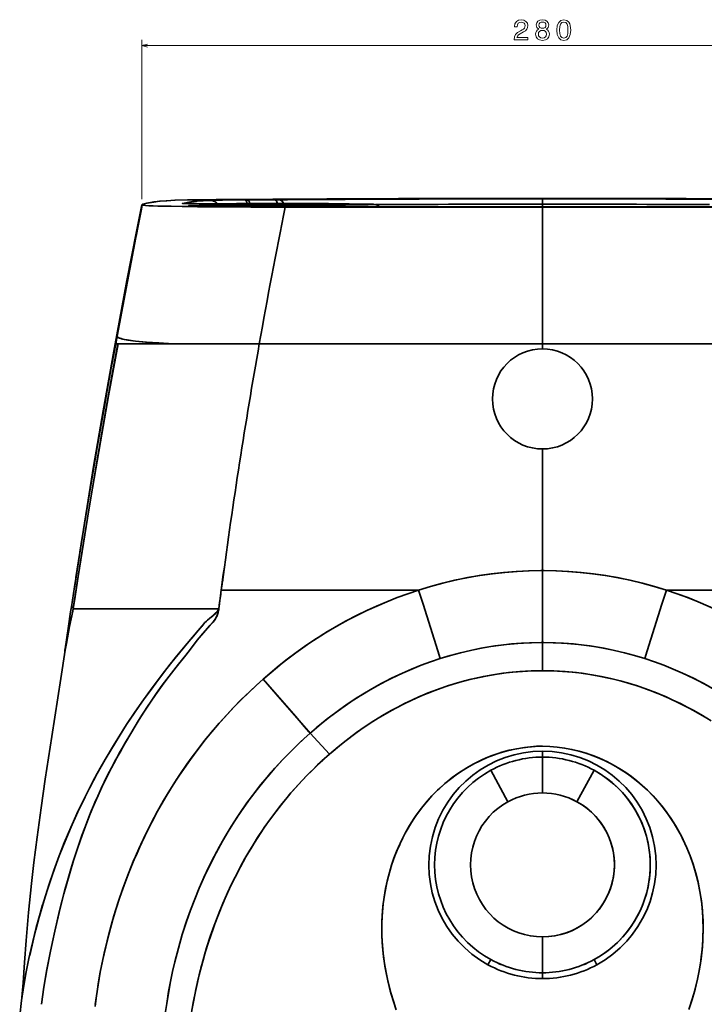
# Model space of a CAD drawing. Extents: x 410 to 1776, y 13 to 1531.
# Tile 2 of 8: x 412 to 651, y 395 to 740. Entities that reach past the tile are written whole.
import ezdxf

# ---------------------------------------------------------------- set-up
doc = ezdxf.new("R2010")
doc.units = 0

msp = doc.modelspace()

# ---------------------------------------------------------------- linework, layer by layer
at = {"color": 8, "lineweight": 13}
for p, q in [((454.39, 677.03), (454.39, 732.7)), ((454.39, 730.7), (734.61, 730.7))]:
    msp.add_line(p, q, dxfattribs=at)
at = {"color": 7, "lineweight": 35, "ltscale": 0.036447}
msp.add_line((454.52, 674.92), (454.23, 673.49), dxfattribs=at)
msp.add_line((454.52, 674.92), (454.23, 673.49), dxfattribs=at)
at = {"color": 7, "lineweight": 35, "ltscale": 0.000728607}
for p, q in [((487.43, 675.41), (487.4, 675.41)), ((487.4, 675.41), (487.43, 675.41))]:
    msp.add_line(p, q, dxfattribs=at)
at = {"color": 7, "lineweight": 35, "ltscale": 0.018163}
for p, q in [((489.27, 676.86), (488.55, 676.86)), ((488.55, 676.86), (489.27, 676.86))]:
    msp.add_line(p, q, dxfattribs=at)
at = {"color": 7, "lineweight": 35, "ltscale": 0.017764}
msp.add_line((491.21, 676.74), (490.5, 676.74), dxfattribs=at)
at = {"color": 7, "lineweight": 35, "ltscale": 0.241541}
msp.add_line((500.87, 676.78), (491.21, 676.74), dxfattribs=at)
msp.add_line((500.87, 676.78), (491.21, 676.74), dxfattribs=at)
at = {"color": 7, "lineweight": 35, "ltscale": 0.040122}
msp.add_line((502.47, 676.79), (500.87, 676.78), dxfattribs=at)
at = {"color": 7, "lineweight": 35, "ltscale": 0.00072937}
msp.add_line((519.72, 675.41), (519.69, 675.41), dxfattribs=at)
msp.add_line((519.72, 675.41), (519.69, 675.41), dxfattribs=at)
at = {"color": 7, "lineweight": 35, "ltscale": 0.051055}
msp.add_line((519.69, 675.41), (521.73, 675.4), dxfattribs=at)
msp.add_line((519.69, 675.41), (521.73, 675.4), dxfattribs=at)
at = {"color": 7, "lineweight": 35, "ltscale": 0.000733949}
msp.add_line((519.69, 675.41), (519.72, 675.41), dxfattribs=at)
at = {"color": 7, "lineweight": 35, "ltscale": 0.000465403}
msp.add_line((519.69, 675.41), (519.71, 675.41), dxfattribs=at)
at = {"color": 7, "lineweight": 35, "ltscale": 0.000300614}
msp.add_line((519.71, 675.41), (519.72, 675.41), dxfattribs=at)
at = {"color": 7, "lineweight": 35, "ltscale": 0.050836}
msp.add_line((521.75, 675.4), (519.72, 675.41), dxfattribs=at)
at = {"color": 7, "lineweight": 35, "ltscale": 0.000511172}
msp.add_line((521.75, 675.4), (521.73, 675.4), dxfattribs=at)
msp.add_line((521.75, 675.4), (521.73, 675.4), dxfattribs=at)
at = {"color": 7, "lineweight": 35, "ltscale": 0.001686}
for p, q in [((535.11, 675.19), (535.05, 675.19)), ((535.05, 675.19), (535.11, 675.19))]:
    msp.add_line(p, q, dxfattribs=at)
at = {"color": 7, "lineweight": 35, "ltscale": 0.002941}
msp.add_line((535.11, 675.19), (535.23, 675.19), dxfattribs=at)
at = {"color": 7, "lineweight": 35, "ltscale": 0.04756}
msp.add_line((594.5, 677.13), (594.5, 675.23), dxfattribs=at)
msp.add_line((594.5, 677.13), (594.5, 675.23), dxfattribs=at)
at = {"color": 7, "lineweight": 35, "ltscale": 0.021986}
msp.add_line((594.5, 675.23), (594.5, 674.35), dxfattribs=at)
msp.add_line((594.5, 675.23), (594.5, 674.35), dxfattribs=at)
at = {"color": 7, "lineweight": 35, "ltscale": 0.003472}
msp.add_line((470.99, 674.74), (471.13, 674.74), dxfattribs=at)
at = {"color": 7, "lineweight": 35, "ltscale": 0.001997}
msp.add_line((471.13, 674.74), (471.05, 674.74), dxfattribs=at)
at = {"color": 7, "lineweight": 35, "ltscale": 0.000302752}
msp.add_line((471.06, 674.74), (471.08, 674.74), dxfattribs=at)
at = {"color": 7, "lineweight": 35}
for p, q in [((594.5, 674.21), (504.49, 674.21)), ((594.5, 674.21), (504.49, 674.21)), ((506.18, 674.35), (594.5, 674.35)), ((506.18, 674.35), (594.5, 674.35)), ((506.18, 674.35), (594.5, 674.35)), ((594.5, 674.35), (682.82, 674.35)), ((594.5, 674.35), (682.82, 674.35)), ((594.5, 674.35), (682.82, 674.35)), ((594.5, 626.43), (594.5, 674.21)), ((594.5, 626.43), (594.5, 674.21)), ((594.5, 674.21), (684.51, 674.21)), ((684.51, 674.21), (594.5, 674.21)), ((495.46, 626.43), (447.43, 626.43)), ((447.43, 626.43), (495.46, 626.43)), ((488.96, 626.43), (464.44, 626.43)), ((465.31, 626.43), (495.46, 626.43)), ((495.46, 626.43), (594.5, 626.43)), ((495.46, 626.43), (594.5, 626.43)), ((594.5, 626.43), (495.46, 626.43)), ((693.54, 626.43), (594.5, 626.43)), ((594.5, 626.43), (693.54, 626.43)), ((594.5, 626.43), (693.54, 626.43)), ((594.5, 547.08), (594.5, 589.63)), ((594.5, 547.08), (594.5, 589.63)), ((594.5, 521.95), (594.5, 547.08)), ((594.5, 521.95), (594.5, 547.08)), ((482.15, 540.29), (551.16, 540.29)), ((482.15, 540.29), (551.16, 540.29)), ((706.85, 540.29), (637.84, 540.29)), ((706.85, 540.29), (637.84, 540.29)), ((430.32, 533.72), (480.69, 533.72)), ((430.32, 533.72), (480.69, 533.72))]:
    msp.add_line(p, q, dxfattribs=at)
at = {"color": 7, "lineweight": 35, "ltscale": 0.000821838}
for p, q in [((445.91, 630.2), (445.93, 630.22)), ((445.93, 630.22), (445.91, 630.2))]:
    msp.add_line(p, q, dxfattribs=at)
at = {"color": 7, "lineweight": 35, "ltscale": 0.079532}
msp.add_line((445.02, 626.43), (445.59, 629.56), dxfattribs=at)
at = {"color": 7, "lineweight": 35, "ltscale": 0.066145}
for p, q in [((445.69, 629.03), (445.21, 626.43)), ((445.71, 629.03), (445.22, 626.43))]:
    msp.add_line(p, q, dxfattribs=at)
at = {"color": 7, "lineweight": 35, "ltscale": 0.004859}
for p, q in [((445.02, 626.43), (445.21, 626.43)), ((445.21, 626.43), (445.02, 626.43))]:
    msp.add_line(p, q, dxfattribs=at)
at = {"color": 7, "lineweight": 35, "ltscale": 0.004551}
msp.add_line((445.21, 626.43), (445.03, 626.43), dxfattribs=at)
at = {"color": 7, "lineweight": 35, "ltscale": 0.01955}
msp.add_line((446, 626.43), (445.22, 626.43), dxfattribs=at)
at = {"color": 7, "lineweight": 35, "ltscale": 0.055165}
for p, q in [((445.22, 626.43), (447.43, 626.43)), ((447.43, 626.43), (445.22, 626.43))]:
    msp.add_line(p, q, dxfattribs=at)
at = {"color": 7, "lineweight": 35, "ltscale": 0.280174}
msp.add_line((457.27, 626.43), (446.06, 626.43), dxfattribs=at)
at = {"color": 7, "lineweight": 35, "ltscale": 0.034167}
msp.add_line((447.43, 626.43), (446.06, 626.43), dxfattribs=at)
at = {"color": 7, "lineweight": 35, "ltscale": 2.44141e-05}
msp.add_line((447.43, 626.43), (447.43, 626.43), dxfattribs=at)
at = {"color": 7, "lineweight": 35, "ltscale": 3.66211e-05}
msp.add_line((447.43, 626.43), (447.43, 626.43), dxfattribs=at)
at = {"color": 7, "lineweight": 35, "ltscale": 0.446891}
msp.add_line((447.43, 626.43), (465.31, 626.43), dxfattribs=at)
at = {"color": 7, "lineweight": 35, "ltscale": 2.59399e-05}
msp.add_line((447.43, 626.43), (447.43, 626.43), dxfattribs=at)
at = {"color": 7, "lineweight": 35, "ltscale": 0.053278}
msp.add_line((459.4, 626.43), (457.27, 626.43), dxfattribs=at)
at = {"color": 7, "lineweight": 35, "ltscale": 0.024707}
msp.add_line((459.96, 626.43), (458.97, 626.43), dxfattribs=at)
at = {"color": 7, "lineweight": 35, "ltscale": 0.232863}
msp.add_line((470.17, 626.43), (460.86, 626.43), dxfattribs=at)
at = {"color": 7, "lineweight": 35, "ltscale": 0.03985}
msp.add_line((462.83, 626.43), (461.24, 626.43), dxfattribs=at)
at = {"color": 7, "lineweight": 35, "ltscale": 0.115821}
msp.add_line((475.48, 626.43), (470.85, 626.43), dxfattribs=at)
at = {"color": 7, "lineweight": 35, "ltscale": 0.062951}
msp.add_line((490.69, 626.43), (488.17, 626.43), dxfattribs=at)
at = {"color": 7, "lineweight": 35, "ltscale": 0.061385}
msp.add_line((493.15, 626.43), (490.69, 626.43), dxfattribs=at)
at = {"color": 7, "lineweight": 35, "ltscale": 0.0067}
for p, q in [((544.88, 626.43), (544.61, 626.43)), ((644.12, 626.43), (644.39, 626.43))]:
    msp.add_line(p, q, dxfattribs=at)
at = {"color": 7, "lineweight": 35, "ltscale": 0.000727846}
for p, q in [((545.25, 626.43), (545.22, 626.43)), ((643.75, 626.43), (643.78, 626.43))]:
    msp.add_line(p, q, dxfattribs=at)
at = {"color": 7, "lineweight": 35, "ltscale": 0.044994}
msp.add_line((594.5, 624.63), (594.5, 626.43), dxfattribs=at)
msp.add_line((594.5, 624.63), (594.5, 626.43), dxfattribs=at)
at = {"color": 7, "lineweight": 35, "ltscale": 0.070435}
msp.add_line((482.52, 543.08), (482.15, 540.29), dxfattribs=at)
at = {"color": 7, "lineweight": 35, "ltscale": 0.013365}
msp.add_line((480.69, 533.72), (481.22, 533.72), dxfattribs=at)
at = {"color": 7, "lineweight": 35, "ltscale": 0.013364}
msp.add_line((480.69, 533.72), (481.22, 533.72), dxfattribs=at)
at = {"color": 7, "lineweight": 35, "ltscale": 0.005022}
for p, q in [((481.25, 533.51), (481.28, 533.71)), ((481.28, 533.71), (481.25, 533.51))]:
    msp.add_line(p, q, dxfattribs=at)
at = {"color": 7, "lineweight": 35, "ltscale": 0.011511}
msp.add_line((428.02, 521.87), (427.96, 521.41), dxfattribs=at)
at = {"color": 7, "lineweight": 35, "ltscale": 0.011443}
msp.add_line((427.96, 521.41), (428.02, 521.86), dxfattribs=at)
at = {"color": 7, "lineweight": 35, "ltscale": 0.246603}
msp.add_line((594.5, 512.09), (594.5, 521.95), dxfattribs=at)
msp.add_line((594.5, 512.09), (594.5, 521.95), dxfattribs=at)
at = {"color": 7, "lineweight": 35, "ltscale": 0.00091095}
msp.add_line((427.45, 518.69), (427.41, 518.69), dxfattribs=at)
at = {"color": 7, "lineweight": 35, "ltscale": 0.249201}
for p, q in [((513.21, 490.2), (520, 482.9)), ((520, 482.9), (513.21, 490.2))]:
    msp.add_line(p, q, dxfattribs=at)
at = {"color": 7, "lineweight": 35, "ltscale": 0.051225}
for p, q in [((594.5, 481.88), (594.5, 483.93)), ((594.5, 481.88), (594.5, 483.93)), ((594.5, 406.48), (594.5, 404.43)), ((594.5, 406.48), (594.5, 404.43))]:
    msp.add_line(p, q, dxfattribs=at)
at = {"color": 7, "lineweight": 35, "ltscale": 0.313114}
for p, q in [((594.5, 469.36), (594.5, 481.88)), ((594.5, 469.36), (594.5, 481.88)), ((594.5, 406.48), (594.5, 419)), ((594.5, 406.48), (594.5, 419))]:
    msp.add_line(p, q, dxfattribs=at)
at = {"color": 7, "lineweight": 35, "ltscale": 0.313221}
for p, q in [((576.42, 477.27), (582.43, 466.28)), ((582.43, 466.28), (576.42, 477.27)), ((612.58, 477.27), (606.57, 466.28)), ((606.57, 466.28), (612.58, 477.27))]:
    msp.add_line(p, q, dxfattribs=at)
at = {"color": 7, "lineweight": 35, "ltscale": 0.051119}
for p, q in [((576.43, 411.09), (575.44, 409.29)), ((576.43, 411.09), (575.44, 409.29)), ((612.57, 411.09), (613.56, 409.29)), ((612.57, 411.09), (613.56, 409.29))]:
    msp.add_line(p, q, dxfattribs=at)
at = {"color": 8, "lineweight": 13}
for points in [[(584.57, 732.7), (589.38, 732.7), (589.38, 733.56), (585.58, 733.56), (585.79, 734.04), (586.15, 734.43), (587.27, 735.15), (587.87, 735.45), (588.53, 735.88), (589, 736.39), (589.28, 736.98), (589.38, 737.66), (589.21, 738.51), (588.73, 739.17), (588.01, 739.6), (587.07, 739.75), (586.1, 739.58), (585.36, 739.1), (584.89, 738.35), (584.73, 737.35), (584.73, 737.21), (585.65, 737.21), (585.65, 737.29), (585.74, 737.97), (586.01, 738.48), (586.44, 738.8), (587.02, 738.91), (587.6, 738.81), (588.04, 738.56), (588.32, 738.16), (588.42, 737.67), (588.35, 737.21), (588.16, 736.81), (587.83, 736.47), (587.39, 736.17), (586.8, 735.84), (585.81, 735.22), (585.11, 734.55), (584.7, 733.75), (584.57, 732.73)], [(593.25, 736.47), (592.73, 736.19), (592.38, 735.79), (592.16, 735.3), (592.09, 734.7), (592.25, 733.81), (592.71, 733.11), (593.47, 732.67), (594.5, 732.49), (595.52, 732.67), (596.28, 733.11), (596.74, 733.81), (596.91, 734.7), (596.83, 735.3), (596.62, 735.79), (596.26, 736.19), (595.75, 736.47), (596.15, 736.71), (596.44, 737.04), (596.61, 737.45), (596.67, 737.94), (596.51, 738.66), (596.08, 739.23), (595.4, 739.61), (594.5, 739.75), (593.59, 739.61), (592.91, 739.23), (592.47, 738.66), (592.32, 737.94), (592.37, 737.45), (592.54, 737.04)], [(593.28, 737.86), (593.36, 738.3), (593.6, 738.65), (593.99, 738.86), (594.5, 738.94), (595, 738.86), (595.39, 738.65), (595.63, 738.3), (595.72, 737.86), (595.63, 737.41), (595.39, 737.05), (595, 736.82), (594.5, 736.75), (593.99, 736.83), (593.6, 737.05), (593.36, 737.41)], [(599.54, 736.12), (599.69, 734.53), (600.17, 733.4), (600.92, 732.72), (601.97, 732.49), (603.01, 732.72), (603.77, 733.4), (604.23, 734.53), (604.39, 736.12), (604.23, 737.69), (604.04, 738.31), (603.77, 738.83), (603.01, 739.52), (601.97, 739.75), (600.92, 739.52), (600.17, 738.82), (599.69, 737.69)], [(600.51, 736.12), (600.59, 737.34), (600.84, 738.21), (601.3, 738.73), (601.97, 738.91), (602.64, 738.73), (603.09, 738.21), (603.34, 737.34), (603.42, 736.12), (603.34, 734.89), (603.09, 734.01), (602.64, 733.49), (601.97, 733.32), (601.3, 733.49), (600.84, 734.01), (600.59, 734.89)], [(593.06, 734.72), (593.15, 735.26), (593.44, 735.66), (593.89, 735.92), (594.5, 736.02), (595.1, 735.92), (595.55, 735.66), (595.84, 735.26), (595.94, 734.72), (595.84, 734.15), (595.55, 733.72), (595.1, 733.43), (594.5, 733.34), (593.89, 733.43), (593.44, 733.72), (593.15, 734.15)]]:
    msp.add_lwpolyline(points, close=True, dxfattribs=at)
msp.add_lwpolyline([(456.32, 731.21), (454.39, 730.7), (456.32, 730.18)], dxfattribs=at)
at = {"color": 7, "lineweight": 35}
for points in [[(445.59, 629.56), (449.17, 648.55), (452.52, 665.66), (454.39, 675.03)], [(454.47, 675.11), (454.4, 675.05), (454.39, 675.03), (454.39, 675.01), (454.4, 675), (454.46, 674.96), (454.48, 674.95), (454.48, 674.95), (454.49, 674.94), (454.5, 674.93), (454.52, 674.92)], [(454.52, 674.92), (454.49, 674.94), (454.48, 674.95), (454.48, 674.95), (454.48, 674.95), (454.47, 674.96), (454.4, 675), (454.39, 675.02), (454.39, 675.03), (454.39, 675.04), (454.4, 675.05), (454.47, 675.11)], [(454.47, 675.11), (454.58, 675.16), (454.88, 675.26), (455.25, 675.36), (456.17, 675.56), (458.54, 675.99), (460.49, 676.23), (462.9, 676.41), (466.05, 676.58), (472.8, 676.74), (480.33, 676.82), (488.55, 676.86)], [(454.47, 675.11), (454.64, 675.18), (455.13, 675.33), (456.08, 675.54), (458.6, 676), (460.83, 676.26), (463.06, 676.42), (465.91, 676.58), (470.38, 676.7), (475.32, 676.78), (487.95, 676.86), (488.55, 676.86)], [(504.49, 674.21), (492.51, 674.24), (481.24, 674.3), (472.12, 674.38), (464.58, 674.49), (460.01, 674.59), (456.86, 674.71), (455.64, 674.78), (454.88, 674.85), (454.59, 674.9), (454.52, 674.92)], [(504.49, 674.21), (489.21, 674.25), (473.8, 674.36), (463.13, 674.52), (458.36, 674.65), (455.63, 674.78), (454.71, 674.87), (454.52, 674.92)], [(468.58, 675.52), (468.57, 675.52), (468.57, 675.52), (468.57, 675.51), (468.57, 675.51), (468.57, 675.51), (468.58, 675.51), (468.61, 675.5), (469.21, 675.48), (471.96, 675.43), (480.49, 675.39), (487.43, 675.41)], [(468.58, 675.52), (468.57, 675.52), (468.57, 675.52), (468.57, 675.51), (468.57, 675.51), (468.57, 675.51), (468.58, 675.51), (468.65, 675.5), (469.75, 675.46), (473.52, 675.42), (484.99, 675.4), (487.43, 675.41)], [(478.37, 676.56), (475.79, 676.41), (473.7, 676.27), (471.71, 676.08), (470.8, 675.93), (468.58, 675.52)], [(478.37, 676.56), (474.94, 676.36), (473.32, 676.24), (472.06, 676.12), (470.82, 675.94), (468.58, 675.52)], [(487.41, 675.41), (475.46, 675.41), (470.55, 675.45), (468.9, 675.49)], [(488.98, 674.87), (480.87, 674.88), (474.45, 674.85), (471.95, 674.82), (470.92, 674.79), (470.76, 674.77), (470.73, 674.77), (470.72, 674.77), (470.72, 674.77), (470.72, 674.76), (470.72, 674.76), (470.73, 674.76), (470.99, 674.74)], [(488.98, 674.87), (477.36, 674.87), (472.89, 674.83), (471.19, 674.8), (470.8, 674.78), (470.73, 674.77), (470.72, 674.77), (470.72, 674.77), (470.72, 674.76), (470.72, 674.76), (470.72, 674.76), (470.73, 674.76), (470.99, 674.74)], [(490.5, 676.74), (482.55, 676.66), (478.37, 676.56)], [(490.5, 676.74), (481.87, 676.65), (478.37, 676.56)], [(480.68, 675.39), (480.26, 675.84), (479.88, 676.13), (479.45, 676.34), (478.92, 676.5), (478.37, 676.56)], [(481.97, 675.14), (481.97, 675.14), (481.97, 675.15), (481.97, 675.15), (481.99, 675.15), (482.15, 675.17), (483.51, 675.22), (485.61, 675.26), (491.36, 675.32), (498.99, 675.36), (507.02, 675.36), (518.91, 675.31), (523.71, 675.26), (526.03, 675.21), (526.7, 675.18), (526.95, 675.16), (526.97, 675.15), (526.98, 675.15), (526.98, 675.15), (526.98, 675.14), (526.98, 675.14)], [(526.98, 675.14), (526.98, 675.14), (526.98, 675.15), (526.98, 675.15), (526.97, 675.15), (526.95, 675.15), (526.71, 675.18), (524.59, 675.24), (517.94, 675.32), (508.43, 675.36), (498.08, 675.36), (489.09, 675.3), (483.36, 675.22), (482.12, 675.17), (481.98, 675.15), (481.97, 675.15), (481.97, 675.15), (481.97, 675.14), (481.97, 675.14)], [(526.98, 675.14), (526.98, 675.14), (526.98, 675.14), (526.97, 675.14), (526.96, 675.13), (526.8, 675.12), (525.44, 675.06), (523.33, 675.02), (517.59, 674.96), (509.96, 674.93), (501.92, 674.92), (490.04, 674.97), (485.23, 675.03), (482.92, 675.08), (482.25, 675.11), (482, 675.13), (481.98, 675.14), (481.97, 675.14), (481.97, 675.14), (481.97, 675.14), (481.97, 675.14)], [(481.97, 675.14), (481.97, 675.14), (481.97, 675.14), (481.97, 675.14), (481.98, 675.14), (482, 675.13), (482.24, 675.11), (484.35, 675.04), (491.01, 674.97), (500.52, 674.93), (510.86, 674.93), (519.86, 674.98), (525.59, 675.07), (526.82, 675.12), (526.96, 675.13), (526.97, 675.14), (526.98, 675.14), (526.98, 675.14)], [(535.05, 675.19), (535.41, 675.16), (535.43, 675.15), (535.43, 675.15), (535.44, 675.15), (535.44, 675.15), (535.44, 675.14), (535.44, 675.14), (535.43, 675.14), (535.41, 675.13), (535.34, 675.12), (534.85, 675.09), (533.52, 675.04), (529.1, 674.96), (521.75, 674.89), (504.39, 674.84), (488.98, 674.87)], [(491.22, 675.43), (491.11, 675.86), (490.98, 676.23), (490.82, 676.52), (490.66, 676.68), (490.5, 676.74)], [(503.96, 675.46), (503.8, 675.79), (503.61, 676.1), (503.39, 676.36), (503.15, 676.56), (502.82, 676.73), (502.47, 676.79)], [(521.73, 675.4), (526.87, 675.35), (531.99, 675.28), (534.21, 675.22)], [(521.73, 675.4), (531.37, 675.29), (534.21, 675.22)], [(534.33, 675.22), (531.62, 675.29), (524.71, 675.37), (521.75, 675.4)], [(537.48, 674.35), (536.92, 674.75), (536.3, 675.02), (535.64, 675.15), (535.23, 675.19)], [(454.23, 673.49), (452.3, 663.62), (448.51, 643.87), (445.71, 629.03)], [(506.18, 674.35), (493.11, 674.39), (483.37, 674.47), (477.88, 674.55), (473.61, 674.65), (470.99, 674.74)], [(470.99, 674.74), (474.92, 674.61), (481.46, 674.5), (491.6, 674.4), (502.95, 674.35), (506.18, 674.35)], [(471.13, 674.74), (474.57, 674.62), (481.49, 674.5), (493.68, 674.39), (506.18, 674.35)], [(465.31, 626.43), (460.36, 626.69), (456.03, 627), (452.17, 627.36), (450.59, 627.56), (449.23, 627.76), (448.14, 627.96), (447.26, 628.17), (446.69, 628.34), (446.25, 628.52), (445.92, 628.71), (445.74, 628.9), (445.71, 629.03)], [(445.71, 629.03), (445.74, 628.92), (445.81, 628.81), (446.11, 628.59), (446.61, 628.37), (447.12, 628.21), (447.76, 628.05), (449.42, 627.73), (452.12, 627.37), (455.6, 627.03), (460.11, 626.71), (465.31, 626.43)], [(446.06, 626.43), (444.26, 616.72), (442.5, 607.01), (440.62, 596.4), (438.77, 585.79), (435.35, 565.44), (432.08, 545.05), (430.77, 536.56), (430.46, 534.53), (430.32, 533.72)], [(446.06, 626.43), (442.72, 608.26), (439.87, 592.12), (437.1, 575.97), (434.43, 559.8), (431.86, 543.61), (430.59, 535.37), (430.32, 533.72)], [(445.21, 626.43), (442.85, 613.44), (439.13, 592.32), (436.27, 575.49), (433.4, 557.92), (430.76, 541.12)], [(431.3, 544.64), (434.41, 564.42), (437.51, 583.47), (440.83, 603.02), (444.31, 622.53), (445.02, 626.43)], [(445.22, 626.43), (443.22, 615.51), (441.27, 604.59), (438.32, 587.59), (435.46, 570.56), (432.7, 553.52)], [(438.01, 581.32), (439.94, 592.6), (441.91, 603.86), (443.93, 615.17), (446, 626.43)], [(434.58, 565.25), (431.47, 545.7), (430.81, 541.45), (429.73, 534.43)], [(551.16, 540.29), (555.39, 541.57), (559.66, 542.73), (563.96, 543.75), (568.27, 544.63), (572.61, 545.38), (576.97, 545.99), (581.33, 546.47), (585.7, 546.81), (589.8, 547), (594.5, 547.08)], [(551.16, 540.29), (555.33, 541.55), (559.54, 542.69), (563.77, 543.7), (568.03, 544.58), (572.31, 545.33), (576.61, 545.95), (580.92, 546.43), (585.25, 546.78), (589.58, 547), (593.91, 547.08), (594.5, 547.08)], [(637.84, 540.29), (633.61, 541.57), (629.34, 542.73), (625.04, 543.75), (620.73, 544.63), (616.39, 545.38), (612.03, 545.99), (607.67, 546.47), (603.3, 546.81), (599.2, 547), (594.5, 547.08)], [(637.84, 540.29), (633.67, 541.55), (629.46, 542.69), (625.23, 543.7), (620.97, 544.58), (616.69, 545.33), (612.39, 545.95), (608.08, 546.43), (603.75, 546.78), (599.42, 547), (595.09, 547.08), (594.5, 547.08)], [(481.39, 534.39), (481.55, 535.6), (482.14, 540.29)], [(551.16, 540.29), (547.42, 539.03), (543.73, 537.67), (540.09, 536.23), (536.53, 534.71), (533.12, 533.16), (529.79, 531.54), (526.57, 529.88), (523.44, 528.17), (520.37, 526.39), (518, 524.95), (515.66, 523.47), (513.18, 521.83), (510.73, 520.14), (508.28, 518.38), (505.86, 516.57), (503.46, 514.71), (501.11, 512.8), (497.4, 509.64), (496.77, 509.09)], [(551.16, 540.29), (547.41, 539.02), (543.71, 537.67), (540.07, 536.22), (536.49, 534.69), (533.05, 533.12), (529.68, 531.49), (525.63, 529.38), (521.7, 527.18), (519.33, 525.77), (516.99, 524.32), (514.53, 522.73), (512.09, 521.09), (508.4, 518.47), (504.79, 515.75), (502.41, 513.86), (500.07, 511.94), (496.77, 509.09)], [(558.75, 516.35), (557.9, 519.1), (552.74, 535.34), (551.16, 540.29)], [(558.75, 516.35), (557.9, 519.1), (552.74, 535.34), (551.16, 540.29)], [(630.25, 516.35), (631.1, 519.1), (636.26, 535.34), (637.84, 540.29)], [(630.25, 516.35), (631.1, 519.1), (636.26, 535.34), (637.84, 540.29)], [(637.84, 540.29), (641.58, 539.03), (645.27, 537.67), (648.91, 536.23), (652.47, 534.71), (655.88, 533.16), (659.21, 531.54), (662.43, 529.88), (665.56, 528.17), (668.63, 526.39), (671, 524.95), (673.34, 523.47), (675.82, 521.83), (678.27, 520.14), (680.72, 518.38), (683.14, 516.57), (685.54, 514.71), (687.89, 512.8), (691.6, 509.64), (692.23, 509.09)], [(637.84, 540.29), (641.59, 539.02), (645.29, 537.67), (648.93, 536.22), (652.51, 534.69), (655.95, 533.12), (659.32, 531.49), (663.37, 529.38), (667.3, 527.18), (669.67, 525.77), (672.01, 524.32), (674.47, 522.73), (676.91, 521.09), (680.6, 518.47), (684.21, 515.75), (686.59, 513.86), (688.93, 511.94), (692.23, 509.09)], [(427.43, 518.97), (428.69, 527.63), (429.46, 532.72), (429.73, 534.43)], [(430.32, 533.72), (430.2, 532.93), (429.88, 531.33), (429.12, 527.59)], [(430.32, 533.72), (429.98, 531.84), (429.57, 529.92), (429.12, 527.59)], [(429.73, 534.43), (429.73, 534.42), (429.73, 534.42), (429.74, 534.41), (429.79, 534.39), (429.92, 534.36), (430.42, 534.3)], [(429.73, 534.43), (429.73, 534.43), (429.73, 534.42), (429.74, 534.41), (429.79, 534.39), (429.93, 534.36), (430.42, 534.3)], [(449.06, 493.25), (451.82, 497.4), (454.61, 501.42), (457.35, 505.22), (460.15, 508.98), (463.11, 512.84), (466.19, 516.74), (468.4, 519.45), (470.13, 521.48), (471.9, 523.5), (474.19, 526.23), (475.45, 527.77), (476.1, 528.52), (476.91, 529.35), (477.29, 529.71), (478.12, 530.41), (479.08, 531.21), (479.56, 531.62), (480.23, 532.26), (480.55, 532.6), (480.83, 532.96), (481.05, 533.34), (481.22, 533.72)], [(449.06, 493.25), (451.95, 497.58), (454.94, 501.88), (457.99, 506.1), (461.11, 510.26), (464.27, 514.33), (467.51, 518.38), (471.43, 522.99), (474.77, 526.94), (475.32, 527.61), (476.33, 528.78), (476.93, 529.39), (478.13, 530.46), (479.31, 531.39), (479.9, 531.9), (480.18, 532.17), (480.57, 532.6), (480.83, 532.95), (481.05, 533.32), (481.22, 533.72)], [(473.77, 522.83), (475.9, 525.29), (478.07, 527.74), (479.12, 528.91), (479.32, 529.15), (480.01, 530.08), (480.3, 530.57), (480.55, 531.08), (480.92, 532.06)], [(480.92, 532.06), (480.74, 531.53), (480.53, 531.02), (480.27, 530.52), (479.98, 530.04), (479.28, 529.11), (478.28, 527.97), (475.7, 525.06), (473.77, 522.83)], [(429.12, 527.59), (428.01, 521.68), (427.67, 519.9), (427.57, 519.24)], [(429.12, 527.59), (428, 521.65), (427.67, 519.88), (427.57, 519.24)], [(427.41, 518.69), (427.41, 518.69), (427.41, 518.69), (427.41, 518.7), (427.4, 518.71), (427.4, 518.76), (427.48, 519.26), (427.64, 520.1), (428.13, 522.42), (428.53, 524.35)], [(450.47, 490.12), (452.39, 493.32), (454.36, 496.5), (455.97, 499.01), (457.61, 501.5), (459.52, 504.26), (461.48, 506.99), (463.09, 509.13), (466.38, 513.34), (469.71, 517.53), (471.35, 519.63), (473.77, 522.83)], [(473.77, 522.83), (471.64, 520.01), (470.18, 518.13), (467.19, 514.36), (463.89, 510.18), (461.47, 506.97), (459.13, 503.71), (457.61, 501.49), (456.13, 499.25), (453.25, 494.72), (450.47, 490.12)], [(558.75, 516.35), (562.26, 517.41), (565.79, 518.37), (569.33, 519.21), (572.9, 519.93), (576.47, 520.55), (580.06, 521.05), (583.65, 521.44), (587.18, 521.72), (590.71, 521.89), (594.5, 521.95)], [(594.5, 521.95), (594.02, 521.95), (589.96, 521.86), (585.91, 521.63), (581.86, 521.26), (577.82, 520.75), (573.8, 520.1), (569.8, 519.31), (565.83, 518.38), (562.28, 517.42), (558.75, 516.35)], [(630.25, 516.35), (626.74, 517.41), (623.21, 518.37), (619.67, 519.21), (616.1, 519.93), (612.53, 520.55), (608.94, 521.05), (605.35, 521.44), (601.82, 521.72), (598.29, 521.89), (594.5, 521.95)], [(594.5, 521.95), (594.98, 521.95), (599.04, 521.86), (603.09, 521.63), (607.14, 521.26), (611.18, 520.75), (615.2, 520.1), (619.2, 519.31), (623.17, 518.38), (626.72, 517.42), (630.25, 516.35)], [(412.45, 397.76), (412.87, 402.94), (413.34, 410.05), (413.91, 417.77), (414.75, 427.54), (415.78, 437.67), (416.62, 444.98), (417.74, 453.94), (419.12, 464.12), (420.59, 474.18), (422.89, 489.14), (426.06, 509.4), (427.57, 519.24)], [(427.48, 518.64), (427.46, 518.68), (427.46, 518.69), (427.45, 518.69), (427.45, 518.69)], [(558.75, 516.35), (555.37, 515.22), (552.04, 513.99), (548.77, 512.67), (545.56, 511.27), (541.77, 509.48), (538.11, 507.6), (534.85, 505.79), (531.69, 503.91), (528.5, 501.89), (527.45, 501.2), (524.32, 499.04), (521.24, 496.78), (519.22, 495.22), (517.22, 493.62), (515.37, 492.08), (513.21, 490.2)], [(558.75, 516.35), (555.37, 515.21), (552.03, 513.98), (548.74, 512.66), (545.53, 511.26), (541.7, 509.44), (537.98, 507.53), (535.81, 506.33), (533.67, 505.1), (531.51, 503.8), (529.38, 502.46), (526.21, 500.36), (523.1, 498.16), (520.05, 495.87), (517.06, 493.48), (513.83, 490.75), (513.21, 490.2)], [(630.25, 516.35), (633.63, 515.22), (636.96, 513.99), (640.23, 512.67), (643.44, 511.27), (647.23, 509.48), (650.89, 507.6), (654.15, 505.79), (657.31, 503.91), (660.5, 501.89), (661.55, 501.2), (664.68, 499.04), (667.76, 496.78), (669.78, 495.22), (671.78, 493.62), (673.63, 492.08), (675.79, 490.2)], [(630.25, 516.35), (633.63, 515.21), (636.97, 513.98), (640.26, 512.66), (643.47, 511.26), (647.3, 509.44), (651.02, 507.53), (653.19, 506.33), (655.33, 505.1), (657.49, 503.8), (659.62, 502.46), (662.79, 500.36), (665.9, 498.16), (668.95, 495.87), (671.94, 493.48), (675.17, 490.75), (675.79, 490.2)], [(520, 482.9), (520.55, 483.39), (523.45, 485.84), (526.41, 488.19), (529.43, 490.44), (532.51, 492.59), (535.49, 494.54), (538.51, 496.4), (541.58, 498.16), (543.9, 499.4), (546.23, 500.59), (548.86, 501.85), (551.51, 503.04), (554.18, 504.16), (557.42, 505.42), (560.69, 506.56), (563.97, 507.6), (567.27, 508.54), (570.56, 509.35), (573.87, 510.07), (577.19, 510.67), (580.63, 511.18), (584.09, 511.58), (587.55, 511.86), (591.02, 512.03), (594.5, 512.09)], [(594.5, 512.09), (590.52, 512.02), (586.56, 511.79), (582.6, 511.42), (578.66, 510.9), (574.73, 510.23), (570.83, 509.42), (569.6, 509.13), (566.36, 508.29), (564.13, 507.65), (561.67, 506.89), (558.15, 505.68), (554.56, 504.32), (553.75, 503.99), (550.36, 502.54), (546.64, 500.79), (542.96, 498.91), (540.01, 497.28), (537, 495.49), (534.2, 493.72), (531.43, 491.86), (528.71, 489.92), (525.83, 487.74), (522.99, 485.46), (520, 482.9)], [(653.51, 494.54), (650.49, 496.4), (647.42, 498.16), (645.1, 499.4), (642.77, 500.59), (640.14, 501.85), (637.49, 503.04), (634.82, 504.16), (631.58, 505.42), (628.31, 506.56), (625.03, 507.6), (621.73, 508.54), (618.44, 509.35), (615.13, 510.07), (611.81, 510.67), (608.37, 511.18), (604.91, 511.58), (601.45, 511.86), (597.98, 512.03), (594.5, 512.09)], [(594.5, 512.09), (598.48, 512.02), (602.44, 511.79), (606.4, 511.42), (610.34, 510.9), (614.27, 510.23), (618.17, 509.42), (619.4, 509.13), (622.64, 508.29), (624.87, 507.65), (627.33, 506.89), (630.85, 505.68), (634.44, 504.32), (635.25, 503.99), (638.64, 502.54), (642.36, 500.79), (646.04, 498.91), (648.99, 497.28), (652, 495.49)], [(496.77, 509.09), (494.19, 506.77), (491.66, 504.41), (489.17, 501.98), (486.72, 499.49), (484.32, 496.95), (481.97, 494.35), (479.21, 491.15), (476.52, 487.88), (473.92, 484.54), (472.01, 481.97), (470.14, 479.37), (467.71, 475.82), (465.37, 472.22), (463.12, 468.57), (461.48, 465.78), (459.9, 462.96), (457.84, 459.12), (455.89, 455.25), (454.03, 451.34), (452.68, 448.34), (451.38, 445.32), (449.72, 441.21), (448.15, 437.06), (446.68, 432.87), (445.29, 428.59), (444, 424.28), (442.81, 419.93), (441.72, 415.54), (440.74, 411.12), (439.85, 406.68), (439.07, 402.2), (438.49, 398.44), (437.99, 394.66)], [(496.77, 509.09), (494.44, 507.01), (492.15, 504.88), (489.15, 501.97), (486.22, 498.97), (484.06, 496.67), (481.42, 493.73), (478.85, 490.72), (476.34, 487.65), (473.9, 484.52), (471.35, 481.08), (468.89, 477.58), (466.52, 474.02), (464.21, 470.37), (462, 466.67), (459.88, 462.92), (457.56, 458.58), (455.37, 454.19), (453.31, 449.75), (451.36, 445.27), (449.49, 440.62), (447.74, 435.92), (446.11, 431.17), (444.62, 426.38), (443.38, 422.05), (442.24, 417.68), (441.2, 413.27), (440.49, 409.95), (439.84, 406.62), (439.24, 403.26), (438.7, 399.88), (438.07, 395.35)], [(513.21, 490.2), (512.83, 490.67), (511.27, 492.49), (508.08, 496.18), (496.77, 509.09)], [(496.77, 509.09), (502.91, 502.1), (508.53, 495.66), (512.61, 490.92), (513.21, 490.2)], [(415.16, 412.54), (416.46, 418.25), (417.9, 423.95), (419.48, 429.61), (421.21, 435.24), (423.08, 440.83), (425.09, 446.37), (427.25, 451.86), (429.55, 457.31), (431.99, 462.7), (434.57, 468.04), (437.28, 473.33), (438.77, 476.09), (440.29, 478.83), (441.86, 481.58), (443.47, 484.31), (446.79, 489.72), (449.06, 493.25)], [(415.16, 412.54), (416.26, 417.42), (417.46, 422.28), (418.76, 427.1), (420.16, 431.89), (421.81, 437.1), (423.59, 442.27), (425.49, 447.39), (427.5, 452.45), (429.62, 457.46), (431.68, 462.03), (433.84, 466.56), (436.09, 471.03), (438.77, 476.09), (441.56, 481.06), (444.46, 485.97), (447.48, 490.81), (449.06, 493.25)], [(423.91, 421.04), (424.75, 424.66), (425.62, 428.27), (426.54, 431.87), (427.49, 435.46), (428.37, 438.65), (429.29, 441.83), (430.25, 445), (431.25, 448.17), (432.29, 451.31), (433.39, 454.43), (434.98, 458.72), (436.67, 462.97), (438.47, 467.18), (440.36, 471.33), (441.79, 474.28), (443.27, 477.21), (444.98, 480.45), (446.74, 483.66), (448.59, 486.9), (450.47, 490.12)], [(450.47, 490.12), (448.64, 486.99), (446.84, 483.84), (444.53, 479.6), (442.3, 475.31), (440.19, 470.95), (439.06, 468.5), (437.96, 466.02), (436.88, 463.47), (435.83, 460.89), (434.62, 457.78), (433.46, 454.64), (431.93, 450.22), (430.49, 445.77), (429.13, 441.29), (428.1, 437.69), (427.12, 434.07), (425.45, 427.57), (423.91, 421.04)], [(513.21, 490.2), (511.07, 488.3), (508.97, 486.34), (506.22, 483.66), (503.54, 480.9), (501.57, 478.77), (499.65, 476.6), (497.12, 473.62), (494.68, 470.57), (492.31, 467.45), (489.99, 464.22), (487.76, 460.93), (485.62, 457.58), (483.54, 454.14), (481.55, 450.65), (479.66, 447.11), (477.82, 443.47), (476.09, 439.79), (474.45, 436.07), (472.88, 432.24), (471.4, 428.37), (470.03, 424.46), (468.52, 419.8), (467.16, 415.08), (465.93, 410.32), (465.14, 406.9), (464.41, 403.45), (463.76, 399.98), (463.06, 395.77), (462.47, 391.54)], [(513.21, 490.2), (509.9, 487.22), (506.69, 484.12), (503.56, 480.92), (500.94, 478.07), (498.4, 475.14), (495.92, 472.15), (493.49, 469.03), (491.15, 465.86), (488.89, 462.62), (486.68, 459.28), (484.57, 455.88), (482.55, 452.43), (480.34, 448.42), (478.26, 444.35), (476.29, 440.23), (474.45, 436.07), (472.88, 432.23), (471.4, 428.36), (470.02, 424.45), (468.52, 419.79), (467.16, 415.07), (465.93, 410.31), (465.13, 406.88), (464.41, 403.43), (463.75, 399.96), (463.06, 395.75), (462.47, 391.52)], [(544.72, 451.69), (545.66, 453.68), (546.49, 455.28), (548.01, 457.97), (549.65, 460.56), (551.11, 462.64), (552.64, 464.65), (554.19, 466.51), (555.81, 468.31), (557.79, 470.3), (558.56, 471.02), (560.4, 472.66), (562.31, 474.22), (564.28, 475.68), (566.05, 476.89), (567.86, 478.03), (569.42, 478.94), (570.97, 479.77), (573.49, 481), (575.41, 481.83), (576.88, 482.4), (579.32, 483.25), (581.79, 483.98), (584.29, 484.58), (586.82, 485.06), (589.37, 485.41), (591.93, 485.64), (594.5, 485.74)], [(544.72, 451.69), (545.64, 453.64), (546.52, 455.34), (547.13, 456.45), (548.67, 459.04), (550.31, 461.53), (552.06, 463.91), (553.9, 466.18), (555.83, 468.33), (557.12, 469.65), (558.44, 470.92), (560.65, 472.87), (562.94, 474.7), (565.3, 476.39), (567.73, 477.95), (570.22, 479.38), (572.67, 480.62), (575.17, 481.73), (577.71, 482.71), (580.28, 483.55), (582.89, 484.26), (585.53, 484.83), (588.19, 485.26), (590.29, 485.51), (592.39, 485.66), (594.5, 485.74)], [(644.28, 451.69), (643.34, 453.68), (642.51, 455.28), (640.99, 457.97), (639.35, 460.56), (637.89, 462.64), (636.36, 464.65), (634.81, 466.51), (633.19, 468.31), (631.21, 470.3), (630.44, 471.02), (628.6, 472.66), (626.69, 474.22), (624.72, 475.68), (622.95, 476.89), (621.14, 478.03), (619.58, 478.94), (618.03, 479.77), (615.51, 481), (613.59, 481.83), (612.12, 482.4), (609.68, 483.25), (607.21, 483.98), (604.71, 484.58), (602.18, 485.06), (599.63, 485.41), (597.07, 485.64), (594.5, 485.74)], [(594.5, 485.74), (597.09, 485.64), (599.68, 485.4), (602.25, 485.05), (604.8, 484.56), (607.34, 483.94), (609.8, 483.21), (612.23, 482.36), (614.62, 481.39), (616.98, 480.3), (619.29, 479.1), (621.56, 477.78), (623.6, 476.46), (625.59, 475.06), (627.53, 473.55), (629.41, 471.96), (631.25, 470.27), (632.99, 468.51), (634.64, 466.7), (636.23, 464.81), (637.75, 462.83), (639.2, 460.78), (640.57, 458.66), (641.86, 456.47), (643.07, 454.21), (644.28, 451.69)], [(471.53, 391.23), (472.36, 396.11), (473.33, 400.95), (474.43, 405.73), (475.67, 410.47), (477.04, 415.15), (478.32, 419.1), (479.69, 423.02), (481.16, 426.88), (482.71, 430.68), (484.36, 434.42), (485.65, 437.18), (486.99, 439.91), (488.85, 443.5), (490.78, 446.99), (492.8, 450.42), (494.88, 453.74), (497.05, 457), (498.71, 459.39), (500.42, 461.74), (503.22, 465.36), (506.12, 468.89), (509.13, 472.29), (512.24, 475.58), (515.43, 478.74), (517.38, 480.56), (520, 482.9)], [(471.88, 393.35), (472.5, 396.85), (473.26, 400.61), (474.1, 404.34), (475.01, 408.02), (475.79, 410.9), (476.57, 413.58), (477.8, 417.54), (479.27, 421.86), (479.9, 423.58), (481.63, 428.07), (483.5, 432.5), (485.54, 436.95), (486.98, 439.9), (488.81, 443.41), (490.44, 446.38), (492.13, 449.29), (493.88, 452.16), (495.96, 455.39), (497.44, 457.58), (500.13, 461.34), (502.91, 464.98), (504.69, 467.17), (506.51, 469.33), (509.02, 472.18), (512, 475.34), (513.89, 477.25), (515.86, 479.15), (517.69, 480.84), (520, 482.9)], [(544.72, 451.69), (544.02, 450.16), (542.87, 447.35), (541.85, 444.47), (540.95, 441.53), (540.18, 438.54), (539.79, 436.76), (539.21, 433.58), (538.8, 430.61), (538.52, 427.6), (538.35, 424.57), (538.31, 422.82), (538.32, 421.05), (538.36, 419.27), (538.44, 417.48), (538.66, 414.63), (538.94, 412.02), (539.26, 409.7), (539.56, 407.87), (539.91, 406.03), (540.29, 404.19), (540.71, 402.38), (541.49, 399.41), (542.36, 396.52), (542.97, 394.64)], [(543.37, 393.52), (542.27, 396.81), (541.27, 400.2), (540.43, 403.59), (539.72, 406.99), (539.4, 408.81), (539.13, 410.63), (538.89, 412.44), (538.69, 414.24), (538.46, 417.12), (538.34, 419.98), (538.32, 423.26), (538.45, 426.5), (538.71, 429.7), (539.1, 432.85), (539.63, 435.95), (540.28, 438.98), (540.95, 441.54), (541.71, 444.05), (542.55, 446.5), (543.48, 448.89), (544.55, 451.34), (544.72, 451.69)], [(644.28, 451.69), (644.98, 450.16), (646.13, 447.35), (647.15, 444.47), (648.05, 441.53), (648.82, 438.54), (649.21, 436.76), (649.79, 433.58), (650.2, 430.61), (650.48, 427.6), (650.65, 424.57), (650.69, 422.82), (650.68, 421.05), (650.64, 419.27), (650.56, 417.48), (650.34, 414.63), (650.06, 412.02), (649.74, 409.7), (649.44, 407.87), (649.09, 406.03), (648.71, 404.19), (648.29, 402.38), (647.51, 399.41), (646.64, 396.52), (646.03, 394.64)], [(644.28, 451.69), (644.95, 450.21), (646.14, 447.31), (647.2, 444.33), (648.13, 441.26), (648.92, 438.11), (649.57, 434.9), (650.08, 431.59), (650.43, 428.21), (650.62, 425.11), (650.69, 421.96), (650.62, 418.79), (650.43, 415.58), (650.23, 413.44), (649.97, 411.29), (649.42, 407.76), (648.71, 404.23), (647.85, 400.69), (646.84, 397.15), (645.67, 393.63)], [(411.64, 391.39), (412.32, 396.8), (413.08, 401.99), (413.93, 406.77), (414.88, 411.47), (416.01, 416.5), (417.24, 421.49), (418.41, 425.86), (419.65, 430.2)], [(419.22, 395.44), (420.11, 401.45), (421.14, 407.44), (422.29, 413.41), (423.08, 417.23), (423.91, 421.04)], [(423.91, 421.04), (423.08, 417.25), (422.29, 413.45), (421.07, 407.05), (419.98, 400.62), (419.22, 395.44)]]:
    msp.add_lwpolyline(points, dxfattribs=at)
for centre, radius, start, end in [((468.58, 672.53), 2.99, 81.0918, 89.974), ((468.58, 672.53), 2.99, 81.098, 89.9732), ((478.35, 673.65), 2.91, 36.8533, 89.6108), ((503.84, -2344.1), 3019.55, 89.69891, 90.3117), ((503.84, -2342.03), 3017.49, 89.69904, 90.31158), ((488.36, 1473.19), 796.33, 270.06608, 270.39926), ((488.36, 1472.96), 796.1, 270.06597, 270.39924), ((594.5, -12899.06), 13576.32, 90.000009, 90.424553), ((594.5, -12898.54), 13575.79, 90.000003, 90.42456), ((594.96, -11860.33), 12537.45, 90.002099, 90.422661), ((594.96, -11861), 12538.13, 90.002113, 90.422655), ((534.21, 672.39), 2.83, 86.6195, 90.1394), ((536.12, 727.53), 52.34, 267.906, 268.8231), ((534.21, 672.39), 2.83, 86.6202, 90.1393), ((536.12, 727.54), 52.36, 267.9061, 268.823), ((536.13, 725.08), 49.9, 267.9281, 268.8314), ((535.05, 672.27), 2.93, 86.4652, 90.0893), ((535.05, 672.27), 2.93, 86.4652, 90.0893), ((594.68, -11479.09), 12154.32, 90.000856, 90.276325), ((594.68, -11479.15), 12154.38, 90.000856, 90.276325), ((594.51, -12895.9), 13573.16, 89.57539, 90.000037), ((594.5, -12898.54), 13575.8, 89.575438, 89.999996), ((594.04, -11860.33), 12537.45, 89.577337, 89.997899), ((594.04, -11861), 12538.13, 89.57735, 89.997892), ((594.32, -11479.09), 12154.32, 89.72368, 89.999142), ((594.32, -11479.15), 12154.38, 89.72368, 89.999142), ((3725.75, 21.89), 3335.78, 168.73566, 169.51327), ((471, 671.87), 2.87, 85.5654, 90.1195), ((2497.84, 272.88), 2033.35, 168.61659, 169.98684), ((2497.78, 272.89), 2033.29, 168.61655, 169.98684), ((446.29, 629.41), 0.71, 168.3837, 212.7144), ((446.29, 629.41), 0.71, 168.3574, 212.7132), ((2497.85, 272.87), 2033.36, 169.98657, 172.36335), ((2497.59, 272.91), 2033.1, 169.98644, 172.36351), ((594.5, 607.13), 17.5, 90, 270), ((594.5, 607.13), 17.5, 90, 270), ((594.5, 607.13), 17.5, 270, 90), ((594.5, 607.13), 17.5, 270, 90), ((1129.72, 453.68), 653.35, 172.13514, 172.38221), ((2506.87, 271.69), 2042.46, 172.44333, 172.61019), ((477.66, 534.93), 3.76, 341.1906, 350.6366), ((459.09, 537.16), 22.45, 351.1545, 352.7316), ((469.37, 535.42), 12.03, 343.7685, 350.8374), ((469.44, 535.41), 11.96, 343.7414, 350.8505), ((594.5, 444.18), 39.75, 90, 241.3521), ((594.5, 444.18), 39.75, 90, 241.3521), ((594.5, 444.18), 39.75, 298.6479, 90), ((594.5, 444.18), 39.75, 298.6479, 90), ((594.5, 444.15), 37.73, 89.9978, 118.6241), ((594.5, 444.15), 37.73, 89.9973, 118.6236), ((594.5, 444.15), 37.73, 61.3759, 90.0022), ((594.5, 444.15), 37.73, 61.375, 90.0018), ((594.48, 444.18), 37.7, 118.6183, 241.3882), ((594.48, 444.18), 37.7, 118.618, 241.3885), ((594.52, 444.18), 37.7, 298.6118, 61.3817), ((594.52, 444.18), 37.7, 354.2764, 61.3793), ((594.5, 444.18), 25.18, 90, 118.6479), ((594.5, 444.18), 25.18, 90, 118.6479), ((594.5, 444.18), 25.18, 61.3521, 90), ((594.5, 444.18), 25.18, 61.3521, 90), ((594.5, 444.18), 25.18, 118.6479, 270), ((594.5, 444.18), 25.18, 118.6479, 270), ((594.5, 444.18), 25.18, 270, 65.863), ((594.5, 444.18), 25.18, 270, 61.3521), ((594.5, 444.18), 25.18, 270, 61.3521), ((594.52, 444.18), 37.7, 298.6161, 351.9635), ((594.5, 444.18), 37.72, 351.9732, 354.2767), ((594.5, 444.21), 37.73, 241.3824, 270.0022), ((594.5, 444.21), 37.74, 241.3837, 270.0007), ((594.5, 444.21), 37.73, 269.9978, 298.6176), ((594.5, 444.21), 37.74, 269.9993, 298.6163), ((594.5, 444.18), 39.75, 241.3521, 270), ((594.5, 444.18), 39.75, 241.3521, 270), ((594.5, 444.18), 39.75, 270, 298.6479), ((594.5, 444.18), 39.75, 270, 298.6479)]:
    msp.add_arc(centre, radius, start, end, dxfattribs=at)
for centre, major_axis, ratio, start_param, end_param in [((503.83, 675.15), (-31.61, 0), 0.009809, 4.186759, 5.257996), ((488.98, 671.87), (-0.02, -3), 0.470038, 3.152706, 3.696014), ((488.98, 671.87), (-0.02, -3), 0.470038, 3.152706, 3.696014), ((503.83, 675.15), (-31.61, 0), 0.009809, 1.081436, 3.299116), ((490.5, 673.74), (0.01, -3), 0.293544, 2.169337, 3.131332), ((488.27, 676.81), (-7.58, 0), 0.009809, 1.868743, 1.968436), ((491.21, 673.74), (0.01, -3), 0.387224, 2.169296, 3.130954), ((491.21, 673.74), (0.01, -3), 0.387224, 2.169295, 3.130954), ((497.93, 676.85), (-7.58, 0), 0.009809, 1.968435, 2.212838), ((500.87, 673.78), (0.01, -3), 0.387224, 2.161608, 3.130954), ((500.87, 673.78), (-0.01, 3), 0.387224, 5.3032, 6.272546), ((502.47, 673.79), (0.02, -3), 0.598803, 2.155406, 3.129345)]:
    msp.add_ellipse(centre, major_axis=major_axis, ratio=ratio, start_param=start_param, end_param=end_param, dxfattribs=at)

doc.saveas('drawing.dxf')
